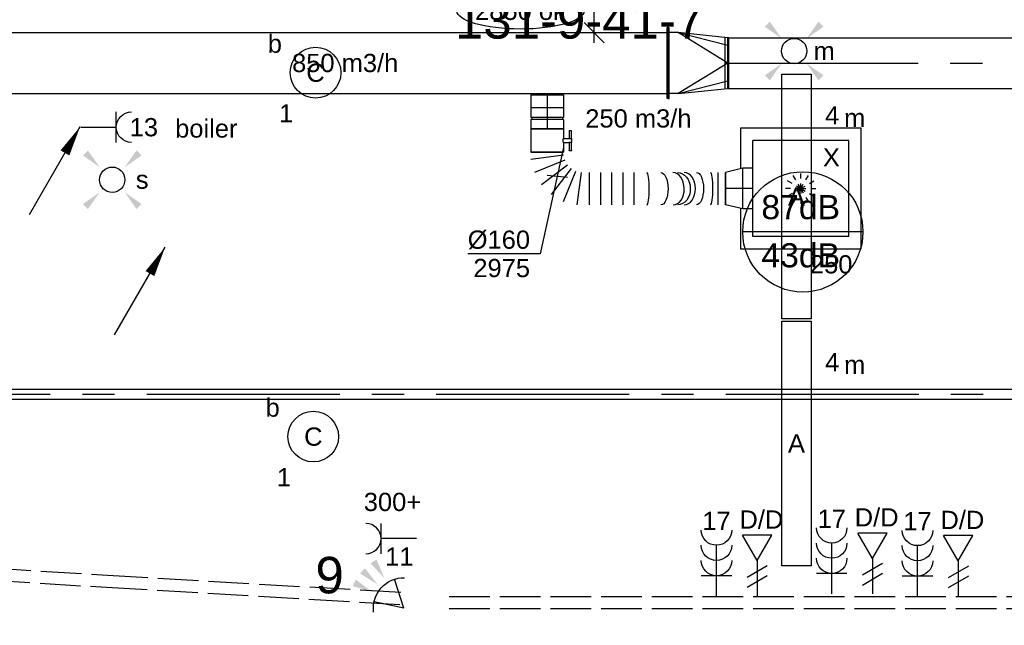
# Model space of a CAD drawing. Extents: x -138812 to 250702, y -18987 to 104055.
# Tile 52 of 193: x 73467 to 78326, y 11847 to 14835. Entities that reach past the tile are written whole.
import ezdxf
from ezdxf.enums import TextEntityAlignment as Align

# ---------------------------------------------------------------- set-up
doc = ezdxf.new("R2010")
doc.units = 0
doc.header["$LTSCALE"] = 50
for name, pattern in [('CENTER2', [28.575000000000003, 19.05, -3.175, 3.175, -3.175]), ('E_GOOT3', [5, 4, -1]), ('STREEPJES', [0.1, 0.05, -0.05])]:
    doc.linetypes.add(name, pattern=pattern)
doc.layers.get('0').update_dxf_attribs({"linetype": 'CONTINUOUS'})
for name, color, linetype in [('brandmelddecibels', 3, 'CONTINUOUS'), ('brandmeldserienummers', 1, 'CONTINUOUS'), ('EL6131--_WG', 2, 'CONTINUOUS'), ('EL6222--', 3, 'CONTINUOUS'), ('EL6311--', 3, 'CONTINUOUS'), ('EL6441--', 3, 'CONTINUOUS'), ('EL6521--', 3, 'CONTINUOUS'), ('WL524---_D', 153, 'CONTINUOUS'), ('WL524---_HARTLIJN', 8, 'CONTINUOUS'), ('WL570---_TOEVOER', 3, 'CONTINUOUS'), ('WL570---_TOEVOER_HL', 8, 'CONTINUOUS'), ('WL570---_TOEVOER_RST', 2, 'CONTINUOUS'), ('WL570---_TOEVOER_RST_HL', 1, 'CONTINUOUS'), ('WM570---_TOEVOER', 1, 'CONTINUOUS'), ('WM570---_TOEVOER_PR', 1, 'CONTINUOUS'), ('WM570---_TOEVOER_RST_PR', 1, 'CONTINUOUS')]:
    doc.layers.add(name, color=color, linetype=linetype)
doc.styles.add('BURO-018', font='ARIAL.TTF', dxfattribs={"height": 90})

# ---------------------------------------------------------------- blocks, each defined once
blk = doc.blocks.new('E001611207146')
at = {"color": 0}
for p, q in [((-12.07, -1.46), (-12.07, 1.46)), ((-12.07, 1.46), (12.07, 1.46)), ((12.07, 1.46), (12.07, -1.46)), ((12.07, -1.46), (-12.07, -1.46))]:
    blk.add_line(p, q, dxfattribs=at)
at = {"color": 0, "linetype": 'Continuous', "style": 'BURO-018'}
for tag, p in [('E_GKAST', (0, 8)), ('E_GROEP', (0, 5)), ('E_SGROEP', (4.5, 5)), ('E_ARMCODE', (0, 0)), ('E_SLET', (4.5, -3))]:
    blk.add_attdef(tag, text='', height=1.8, dxfattribs=at).set_placement(p, align=Align.MIDDLE)
blk = doc.blocks.new('E00411')
at = {"color": 0, "linetype": 'Continuous'}
blk.add_circle((0, 0), 1.25, dxfattribs=at)
for points in [[(-2.891705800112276, 2.395768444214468), (-2.395768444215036, 2.891705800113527), (-1.237436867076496, 1.237436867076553)], [(2.395768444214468, 2.891705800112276), (2.891705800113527, 2.395768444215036), (1.237436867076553, 1.237436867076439)], [(-2.395768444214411, -2.891705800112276), (-2.89170580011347, -2.395768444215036), (-1.237436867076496, -1.237436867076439)], [(2.89170580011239, -2.395768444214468), (2.395768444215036, -2.891705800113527), (1.237436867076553, -1.237436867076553)]]:
    blk.add_solid(points, dxfattribs=at)
at = {"color": 0, "linetype": 'Continuous', "style": 'BURO-018'}
for tag, height, p in [('E_SLET1', 1.8, (-2.842e-13, 4.641705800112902)), ('E_GROEP', 1.799999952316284, (0, 0)), ('E_GKAST', 1.799999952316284, (0, 0))]:
    blk.add_attdef(tag, text='', height=height, dxfattribs=at).set_placement(p, align=Align.MIDDLE)
at = {"color": 0, "linetype": 'Continuous', "style": 'BURO-018', "flags": 1}
for tag in ['E_MATCODE', 'E_SGROEP']:
    blk.add_attdef(tag, text='', height=1.799999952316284, dxfattribs=at).set_placement((0, 0), align=Align.MIDDLE)
blk = doc.blocks.new('111304B')
at = {"color": 0, "linetype": 'Continuous'}
for p, q in [((0, 1), (0, 6)), ((-1.5, 3), (1.5, 3))]:
    blk.add_line(p, q, dxfattribs=at)
for centre in [(0, 7.5), (0, 6), (0, 4.5)]:
    blk.add_arc(centre, 1.5, 180, 0, dxfattribs=at)
at = {"color": 0, "linetype": 'Continuous', "style": 'BURO-018'}
for tag, p in [('E_GKAST', (0, 13)), ('E_GROEP', (0, 10)), ('E_SGROEP', (4.5, 10))]:
    blk.add_attdef(tag, text='', height=1.8, dxfattribs=at).set_placement(p, align=Align.MIDDLE)
at = {"color": 0, "linetype": 'Continuous', "style": 'BURO-018', "flags": 1}
for tag, height, p in [('E_VERMCODE', 1.8, (13, 10)), ('E_MATCODE', 1.799999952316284, (0, 0))]:
    blk.add_attdef(tag, text='', height=height, dxfattribs=at).set_placement(p, align=Align.MIDDLE)
blk = doc.blocks.new('E00153')
at = {"color": 0, "linetype": 'Continuous'}
for p, q in [((-1.443375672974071, 7), (1.443375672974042, 7)), ((0, 4.5), (-1.443375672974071, 7)), ((0, 4.5), (1.443375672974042, 7)), ((-1, 4), (1, 2.845299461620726)), ((0, 4.5), (0, 1)), ((-1, 3), (1, 1.845299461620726))]:
    blk.add_line(p, q, dxfattribs=at)
at = {"color": 7, "style": 'BURO-018'}
for tag, p in [('E_COMMENT1', (-6, 12)), ('E_COMMENT2', (6, 12)), ('E_DCOM1', (-6, 9)), ('E_DCOM2', (6, 9))]:
    blk.add_attdef(tag, text='', height=1.8, dxfattribs=at).set_placement(p, align=Align.MIDDLE)
at = {"color": 0, "style": 'BURO-018'}
blk.add_attdef('E_TEXT1', text='', height=1.8, dxfattribs=at).set_placement((2.5, 6), align=Align.MIDDLE)
at = {"color": 0, "linetype": 'Continuous', "style": 'BURO-018', "flags": 1}
blk.add_attdef('E_MATCODE', text='', height=1.799999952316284, dxfattribs=at).set_placement((0, 0), align=Align.MIDDLE)
blk = doc.blocks.new('111304')
at = {"color": 0, "linetype": 'Continuous'}
for p, q in [((-1.5, 4.5), (1.5, 4.5)), ((0, 1), (0, 4.5))]:
    blk.add_line(p, q, dxfattribs=at)
blk.add_arc((0, 6), 1.5, 180, 0, dxfattribs=at)
at = {"color": 0, "linetype": 'Continuous', "style": 'BURO-018'}
for tag, p in [('E_GKAST', (0, 11.5)), ('E_GROEP', (0, 8.5)), ('E_SGROEP', (4.5, 8.5))]:
    blk.add_attdef(tag, text='', height=1.8, dxfattribs=at).set_placement(p, align=Align.MIDDLE)
at = {"color": 0, "linetype": 'Continuous', "style": 'BURO-018', "flags": 1}
for tag, height, p in [('E_VERMCODE', 1.8, (13, 8.5)), ('E_MATCODE', 1.799999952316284, (0, 0))]:
    blk.add_attdef(tag, text='', height=height, dxfattribs=at).set_placement(p, align=Align.MIDDLE)
blk = doc.blocks.new('E00106')
at = {"color": 0, "linetype": 'Continuous'}
blk.add_line((-5, -8.66025403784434), (0, 2.842170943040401e-14), dxfattribs=at)
blk.add_lwpolyline([(0, 0, 0, 1, 0), (-1.5, -2.598076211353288, 1, 1, 0)], format="xyseb", dxfattribs=at)
blk = doc.blocks.new('1115B3A')
at = {"color": 0, "linetype": 'Continuous'}
blk.add_circle((0, 0), 2.5, dxfattribs=at)
at = {"color": 0, "linetype": 'Continuous', "style": 'BURO-018'}
for tag, p in [('E_GKAST', (0, 8)), ('E_GROEP', (0, 5)), ('E_SGROEP', (4.5, 5)), ('E_ARMCODE', (0, 0)), ('E_SLET', (4.5, -1))]:
    blk.add_attdef(tag, text='', height=1.8, dxfattribs=at).set_placement(p, align=Align.MIDDLE)
blk = doc.blocks.new('E00058')
at = {"color": 0, "linetype": 'Continuous'}
for q in [(-1.5, 3.598076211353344), (1.5, 3.598076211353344)]:
    blk.add_line((0, 1), q, dxfattribs=at)
blk.add_arc((0, 1), 3, 40.52877936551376, 139.4712206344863, dxfattribs=at)
for points in [[(-1.759339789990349, 6.21101943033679), (-1.081876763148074, 6.392545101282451), (-0.9058666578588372, 4.380740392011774)], [(-0.3506806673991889, 6.48880889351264), (0.3506806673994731, 6.488808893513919), (0, 4.500000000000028)], [(1.081876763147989, 6.392545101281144), (1.759339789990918, 6.211019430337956), (0.9058666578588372, 4.380740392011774)]]:
    blk.add_solid(points, dxfattribs=at)
at = {"color": 0, "linetype": 'Continuous', "style": 'BURO-018'}
blk.add_attdef('E_TEXT1', text='', height=1.8, dxfattribs=at).set_placement((0, 9), align=Align.MIDDLE)
at = {"color": 0, "linetype": 'Continuous', "style": 'BURO-018', "flags": 1}
blk.add_attdef('E_MATCODE', text='', height=1.799999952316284, dxfattribs=at).set_placement((0, 0), align=Align.MIDDLE)
blk = doc.blocks.new('*U128')
at = {"color": 0, "ltscale": 10}
for p, q in [((-5, 175, -2975), (0, 175, -2975)), ((-5, -175, -2975), (-5, 175, -2975)), ((0, -175, -2975), (0, 175, -2975)), ((45, 150, -2975), (0, 150, -2975)), ((290, 5.456968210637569e-12, -2975), (45, 150.0000000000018, -2975)), ((45, 150.0000000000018, -2975), (290, 88.38834764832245, -2975)), ((290, 125.0000000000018, -2975), (45, 150.0000000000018, -2975)), ((295, 125, -2975), (290, 125, -2975)), ((290, -125, -2975), (290, 125, -2975)), ((295, -125, -2975), (295, 125, -2975)), ((290, 5.456968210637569e-12, -2975), (45, -149.9999999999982, -2975)), ((45, -149.9999999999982, -2975), (290, -88.38834764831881, -2975)), ((45, -149.9999999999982, -2975), (290, -125.0000000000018, -2975)), ((295, -125, -2975), (290, -125, -2975)), ((-5, -175, -2975), (0, -175, -2975)), ((45, -150, -2975), (0, -150, -2975))]:
    blk.add_line(p, q, dxfattribs=at)
at = {"layer": 'WM570---_TOEVOER_PR', "color": 1, "style": 'BURO-018'}
blk.add_attdef('POSNR', text='', height=90, dxfattribs=at).set_placement((0, 0), align=Align.MIDDLE)
blk = doc.blocks.new('*U129')
at = {"color": 0, "ltscale": 10}
for p, q in [((0, 175, -2975), (5, 175, -2975)), ((0, -175, -2975), (0, 175, -2975)), ((5, -175, -2975), (5, 175, -2975)), ((5, 150, -2975), (5202.551405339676, 150, -2975)), ((5207.551405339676, 175, -2975), (5202.551405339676, 175, -2975)), ((5202.551405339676, -175, -2975), (5202.551405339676, 175, -2975)), ((5207.551405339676, -175, -2975), (5207.551405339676, 175, -2975)), ((0, -175, -2975), (5, -175, -2975)), ((5, -150, -2975), (5202.551405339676, -150, -2975)), ((5207.551405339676, -175, -2975), (5202.551405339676, -175, -2975))]:
    blk.add_line(p, q, dxfattribs=at)
at = {"layer": 'WM570---_TOEVOER_PR', "color": 1, "style": 'BURO-018'}
blk.add_attdef('POSNR', text='', height=90, dxfattribs=at).set_placement((0, 0), align=Align.MIDDLE)
blk = doc.blocks.new('*U130')
at = {"layer": 'WM570---_TOEVOER', "color": 0, "ltscale": 10}
for p, q in [((0, 107.6252275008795), (-50, 107.6252275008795)), ((0, -50), (0, 107.6252275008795)), ((50.03263564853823, -50), (-50.03263564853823, 50))]:
    blk.add_line(p, q, dxfattribs=at)
blk.add_ellipse((-363.7107776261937, 107.6252275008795), major_axis=(-313.7107776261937, 0), ratio=0.2868884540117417, dxfattribs=at)
at = {"layer": 'WM570---_TOEVOER', "color": 0, "style": 'BURO-018'}
blk.add_text('2850 ok', height=90, dxfattribs=at).set_placement((-587.4215552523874, 62.62522750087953))
blk = doc.blocks.new('*U300')
at = {"color": 0, "ltscale": 10}
for p, q in [((0, -125, -2975), (0, 125, -2975)), ((13.7953415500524, 125, -2975), (2227.954316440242, 125, -2975)), ((2227.954316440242, 125, -2975), (2227.954316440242, -125, -2975)), ((13.7953415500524, -125, -2975), (2227.954316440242, -125, -2975))]:
    blk.add_line(p, q, dxfattribs=at)
at = {"layer": 'WL570---_TOEVOER_HL', "linetype": 'CENTER2'}
blk.add_line((0, 0, -2975), (2227.954316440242, 0, -2975), dxfattribs=at)
at = {"layer": 'WM570---_TOEVOER_PR', "color": 1, "style": 'BURO-018'}
blk.add_attdef('POSNR', text='', height=90, dxfattribs=at).set_placement((0, 0), align=Align.MIDDLE)
blk = doc.blocks.new('*U304')
at = {"color": 0, "ltscale": 10}
for p, q in [((99.62136153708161, 880.3487721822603, -2975.000000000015), (259.6213615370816, 880.3487721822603, -2975.000000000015)), ((99.62136153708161, 842.1866226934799, -2975.000000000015), (259.6213615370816, 842.1866226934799, -2975.000000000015)), ((100.6176342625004, 428.1066827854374, -2975.000000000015), (260.6176342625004, 428.1066827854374, -2975.000000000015)), ((100.6176342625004, 373.1091164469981, -2975.000000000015), (260.6176342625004, 373.1091164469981, -2975.000000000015)), ((100.6176342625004, 318.1115501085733, -2975.000000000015), (260.6176342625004, 318.1115501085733, -2975.000000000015)), ((100.6176342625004, 263.1139837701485, -2975.000000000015), (260.6176342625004, 263.1139837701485, -2975.000000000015)), ((100.6176342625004, 208.1164174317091, -2975.000000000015), (260.6176342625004, 208.1164174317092, -2975.000000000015)), ((100.6176342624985, 167.3710714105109, -2975.000000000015), (260.6176342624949, 146.3066717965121, -2975.000000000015)), ((160.0229822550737, -27.92837645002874, -2975.000000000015), (61.78067707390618, 100.1034883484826, -2975.000000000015)), ((80.51414591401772, 118.8369571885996, -2975.000000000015), (208.5460107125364, 20.59465200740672, -2975.000000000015)), ((242.8569731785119, 80.02298225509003, -2975.000000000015), (93.76070876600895, 141.7806770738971, -2975.000000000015)), ((0, -80, -2975.000000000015), (-2.572996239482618e-14, 80, -2975.000000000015)), ((34.31096246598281, -80, -2975.000000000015), (13.24656285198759, 80, -2975.000000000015)), ((38.83695718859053, 86.85692549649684, -2975.000000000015), (100.5946520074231, -62.23933891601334, -2975.000000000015))]:
    blk.add_line(p, q, dxfattribs=at)
for centre, major_axis, ratio, start_param, end_param in [((179.6213615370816, 805.857115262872, -2975.000000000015), (-79.99999942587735, -0.06332031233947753), 0.1513708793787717, 3.141472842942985, 6.283065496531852), ((179.9411178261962, 676.5233887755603, -2975.000000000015), (-79.99905392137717, -0.3983503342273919), 0.6902536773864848, 3.14057303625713, 6.282165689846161), ((180.2978779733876, 621.2686998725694, -2975.000000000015), (79.99905392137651, 0.3983503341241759), 0.6902536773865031, 0.001019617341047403, 3.142612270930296), ((180.6176342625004, 491.9349733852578, -2975.000000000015), (79.99999942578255, 0.0633203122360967), 0.1513708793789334, 0.0001198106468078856, 3.141712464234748)]:
    blk.add_ellipse(centre, major_axis=major_axis, ratio=ratio, start_param=start_param, end_param=end_param, dxfattribs=at)
at = {"color": 0, "ltscale": 10, "extrusion": (0, 0, -1)}
for centre, major_axis, ratio, start_param, end_param in [((179.7312283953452, 736.4532954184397, -2975.000000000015), (79.99977108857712, 0.2034095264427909), 0.4405494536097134, 3.141169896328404, 6.282762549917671), ((180.1523252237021, 643.8117780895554, -2975.000000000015), (-79.9983325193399, -0.516521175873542), 0.7841827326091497, 0, 3.141592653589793), ((180.5077674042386, 561.33879322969, -2975.000000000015), (-79.99977108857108, -0.2034095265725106), 0.4405494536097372, 0.0004227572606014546, 3.142015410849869)]:
    blk.add_ellipse(centre, major_axis=major_axis, ratio=ratio, start_param=start_param, end_param=end_param, dxfattribs=at)
at = {"layer": 'WM570---_TOEVOER_PR', "color": 1, "style": 'BURO-018'}
blk.add_attdef('POSNR', text='', height=90, dxfattribs=at).set_placement((0, 0), align=Align.MIDDLE)
blk = doc.blocks.new('*U305')
at = {"layer": 'WM570---_TOEVOER', "color": 0, "ltscale": 10}
for p, q in [((31.43146513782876, 142.7801142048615), (-84.0229962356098, -381.6816348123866)), ((50, -5.438365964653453), (-50, 5.438365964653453)), ((-84.0229962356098, -381.6816348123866), (-441.5946197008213, -381.6816348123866))]:
    blk.add_line(p, q, dxfattribs=at)
at = {"layer": 'WM570---_TOEVOER', "color": 0, "style": 'BURO-018'}
for s, p in [('%%c160', (-441.5946197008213, -356.6816348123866)), ('2975', (-413.7228598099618, -496.6816348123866))]:
    blk.add_text(s, height=90, dxfattribs=at).set_placement(p)
blk = doc.blocks.new('*U306')
at = {"color": 2, "ltscale": 10}
for p, q in [((-9.54166666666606, 120.0000000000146, -2975.000000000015), (-50.24662103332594, 120.0000000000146, -2975.000000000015)), ((-50.24662103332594, 109.333333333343, -2975.000000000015), (-50.24662103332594, 120.0000000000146, -2975.000000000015)), ((-50.24662103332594, 109.333333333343, -2975.000000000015), (-9.54166666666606, 109.333333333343, -2975.000000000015)), ((-9.54166666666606, 80, -2975.000000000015), (-9.541666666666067, 120, -2975.000000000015)), ((-9.54166666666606, 120, -2975.000000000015), (7.515583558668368, 120, -2975.000000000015)), ((7.515583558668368, 109.333333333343, -2975.000000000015), (7.515583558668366, 120, -2975.000000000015)), ((48.91328769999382, 120.0000000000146, -2975.000000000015), (7.515583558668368, 120.0000000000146, -2975.000000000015)), ((7.515583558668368, 109.333333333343, -2975.000000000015), (48.91328769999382, 109.333333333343, -2975.000000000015)), ((9.54166666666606, 80, -2975.000000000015), (9.541666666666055, 109.333333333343, -2975.000000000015)), ((48.91328769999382, 120.0000000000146, -2975.000000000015), (50.24662103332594, 120, -2975.000000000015)), ((48.91328769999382, 109.333333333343, -2975.000000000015), (48.91328769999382, 120.0000000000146, -2975.000000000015)), ((50.24662103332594, 109.333333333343, -2975.000000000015), (48.91328769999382, 109.333333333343, -2975.000000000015)), ((50.24662103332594, 120, -2975.000000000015), (50.24662103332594, 109.333333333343, -2975.000000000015)), ((-57.25, 80, -2975.000000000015), (-9.54166666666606, 80.00000000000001, -2975.000000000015)), ((-57.25, -80, -2975.000000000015), (-57.25000000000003, 80, -2975.000000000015)), ((9.54166666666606, 80, -2975.000000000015), (57.25, 80.00000000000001, -2975.000000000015)), ((57.25, 80, -2975.000000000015), (57.25000000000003, -80, -2975.000000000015)), ((-57.25, -80, -2975.000000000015), (57.25, -79.99999999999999, -2975.000000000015))]:
    blk.add_line(p, q, dxfattribs=at)
blk.add_spline([(9.492711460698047, 79.99417583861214, -2975.000000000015), (9.34634818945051, 79.97693931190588, -2975.000000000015), (9.104078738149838, 79.94898902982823, -2975.000000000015), (8.768389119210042, 79.91145878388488, -2975.000000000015), (8.34272396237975, 79.86587281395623, -2975.000000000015), (7.831451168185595, 79.8140853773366, -2975.000000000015), (7.239817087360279, 79.75820677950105, -2975.000000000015), (6.573892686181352, 79.7005185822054, -2975.000000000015), (5.840511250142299, 79.64338119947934, -2975.000000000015), (5.047198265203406, 79.5891374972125, -2975.000000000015), (4.202094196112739, 79.54001629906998, -2975.000000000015), (3.313870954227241, 79.4980398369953, -2975.000000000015), (2.391642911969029, 79.46493914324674, -2975.000000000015), (1.444873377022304, 79.44208114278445, -2975.000000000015), (0.4832774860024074, 79.43041076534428, -2975.000000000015), (-0.4832774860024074, 79.43041076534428, -2975.000000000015), (-1.444873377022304, 79.44208114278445, -2975.000000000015), (-2.391642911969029, 79.46493914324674, -2975.000000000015), (-3.313870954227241, 79.4980398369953, -2975.000000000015), (-4.202094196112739, 79.54001629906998, -2975.000000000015), (-5.047198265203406, 79.5891374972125, -2975.000000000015), (-5.840511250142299, 79.64338119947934, -2975.000000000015), (-6.573892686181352, 79.7005185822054, -2975.000000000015), (-7.239817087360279, 79.75820677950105, -2975.000000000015), (-7.831451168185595, 79.8140853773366, -2975.000000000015), (-8.34272396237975, 79.86587281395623, -2975.000000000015), (-8.768389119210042, 79.91145878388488, -2975.000000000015), (-9.104078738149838, 79.94898902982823, -2975.000000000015), (-9.34634818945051, 79.97693931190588, -2975.000000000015), (-9.492711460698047, 79.99417583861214, -2975.000000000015), (-9.54166666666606, 80, -2975.000000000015)], degree=3, dxfattribs=at)
at = {"layer": 'WL570---_TOEVOER', "color": 1, "style": 'BURO-018'}
blk.add_attdef('I', text='', height=90, dxfattribs=at).set_placement((0, 0), align=Align.MIDDLE)
at = {"layer": 'WM570---_TOEVOER_PR', "color": 1, "style": 'BURO-018'}
blk.add_attdef('POSNR', text='', height=90, dxfattribs=at).set_placement((0, 0), align=Align.MIDDLE)
blk = doc.blocks.new('*U307')
at = {"color": 0, "ltscale": 10}
for p, q in [((-49.5, 100, -2780), (0, 100, -2780)), ((0, 100, -2780), (85.19999999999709, 79.99999999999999, -2780)), ((0, 100, -2780), (-2.449293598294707e-14, -100, -2780)), ((0, 100, -2780), (-2.449293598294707e-14, -100, -2780)), ((0, 100, -2780), (-2.449293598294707e-14, -100, -2780)), ((85.19999999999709, 80, -2780), (85.19999999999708, -80, -2780)), ((85.19999999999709, 80, -2780), (85.19999999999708, -80, -2780)), ((0, -100, -2780), (85.19999999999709, -80.00000000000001, -2780)), ((-49.5, -100, -2780), (0, -100, -2780))]:
    blk.add_line(p, q, dxfattribs=at)
at = {"layer": 'WL570---_TOEVOER_RST_HL', "linetype": 'CENTER2'}
for p, q in [((-49.5, 0, -2780), (0, -6.062001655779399e-15, -2780)), ((0, 0, -2780), (85.19999999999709, -1.043399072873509e-14, -2780))]:
    blk.add_line(p, q, dxfattribs=at)
blk.add_circle((85.19999999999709, 0, -2780), 0.075, dxfattribs=at)
at = {"layer": 'WM570---_TOEVOER_RST_PR', "color": 1, "style": 'BURO-018'}
blk.add_attdef('POSNR', text='', height=90, dxfattribs=at).set_placement((0, 0), align=Align.MIDDLE)
blk = doc.blocks.new('*U308')
at = {"color": 0, "ltscale": 10}
for p, q in [((-51.70000000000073, 80, -2975), (-5, 80.00000000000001, -2975)), ((-51.70000000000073, 80, -2975), (-51.7000000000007, -80, -2975)), ((-5, 80, -2975), (-4.999999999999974, -80, -2975)), ((-5, 76, -2975), (5, 76, -2975)), ((5, 80, -2975), (51.70000000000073, 80.00000000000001, -2975)), ((5, 80, -2975), (5.000000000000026, -80, -2975)), ((51.70000000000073, 80, -2975), (51.70000000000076, -80, -2975)), ((-51.70000000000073, -80, -2975), (-5, -79.99999999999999, -2975)), ((-5, -76, -2975), (5, -76, -2975)), ((5, -80, -2975), (51.70000000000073, -79.99999999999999, -2975))]:
    blk.add_line(p, q, dxfattribs=at)
at = {"layer": 'WL570---_TOEVOER_HL', "linetype": 'CENTER2'}
blk.add_line((-51.70000000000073, 0, -2975), (51.70000000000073, 1.662798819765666e-14, -2975), dxfattribs=at)
at = {"layer": 'WM570---_TOEVOER_PR', "color": 1, "style": 'BURO-018'}
blk.add_attdef('POSNR', text='', height=90, dxfattribs=at).set_placement((0, 0), align=Align.MIDDLE)
blk = doc.blocks.new('*U309')
at = {"color": 0, "ltscale": 10}
for p, q in [((0, 80, -2975), (64.10000000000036, 80.00000000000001, -2975)), ((0, -80, -2975), (-2.572996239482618e-14, 80, -2975)), ((64.10000000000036, 80, -2975), (64.10000000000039, -80, -2975)), ((0, -80, -2975), (64.10000000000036, -79.99999999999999, -2975))]:
    blk.add_line(p, q, dxfattribs=at)
at = {"layer": 'WL570---_TOEVOER_HL', "linetype": 'CENTER2'}
blk.add_line((0, 0, -2975), (64.10000000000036, 1.03080661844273e-14, -2975), dxfattribs=at)
at = {"layer": 'WM570---_TOEVOER_PR', "color": 1, "style": 'BURO-018'}
blk.add_attdef('POSNR', text='', height=90, dxfattribs=at).set_placement((0, 0), align=Align.MIDDLE)
blk = doc.blocks.new('*U379')
at = {"color": 0, "ltscale": 10}
for p, q in [((297.5, 297.5, -2757.5), (-297.5, 297.5, -2757.5)), ((-297.5, 297.5, -2757.5), (-297.5, 97.30046948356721, -2757.5)), ((297.5, -297.5, -2757.5), (297.5, 297.5, -2757.5)), ((236.5, 236.5, -2757.5), (-236.5, 236.5, -2757.5)), ((-236.5, -236.5, -2757.5), (-236.5, 236.5, -2757.5)), ((236.5, -236.5, -2757.5), (236.5, 236.5, -2757.5)), ((-297.5, -97.30046948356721, -2757.5), (-297.5, -297.5, -2757.5)), ((236.5, -236.5, -2757.5), (-236.5, -236.5, -2757.5)), ((-297.5, -297.5, -2757.5), (297.5, -297.5, -2757.5))]:
    blk.add_line(p, q, dxfattribs=at)
at = {"color": 8, "linetype": 'STREEPJES', "ltscale": 10}
for q in [(0, 100, -2757.5), (-86.60254037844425, 50, -2757.5), (-50, 86.60254037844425, -2757.5), (50, 86.60254037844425, -2757.5), (86.60254037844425, 50, -2757.5), (-100, 0, -2757.5), (-86.60254037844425, -50, -2757.5), (-50, -86.60254037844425, -2757.5), (0, -100, -2757.5), (50, -86.60254037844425, -2757.5), (86.60254037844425, -50, -2757.5), (100, 0, -2757.5)]:
    blk.add_line((0, 0, -2757.5), q, dxfattribs=at)
at = {"layer": 'WL570---_TOEVOER_RST_HL', "linetype": 'CENTER2'}
blk.add_circle((0, 0, -2757.5), 0.075, dxfattribs=at)
at = {"layer": 'WL570---_TOEVOER_RST', "color": 1, "style": 'BURO-018'}
for tag in ['MC', 'Q']:
    blk.add_attdef(tag, text='', height=90, dxfattribs=at).set_placement((0, 0), align=Align.MIDDLE)
at = {"layer": 'WM570---_TOEVOER_RST_PR', "color": 1, "style": 'BURO-018'}
blk.add_attdef('POSNR', text='', height=90, dxfattribs=at).set_placement((0, 0), align=Align.MIDDLE)
blk = doc.blocks.new('*U2131')
at = {"color": 0, "ltscale": 10}
for p, q in [((0, 25, -2750), (11962.82548894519, 25, -2750)), ((0, -25, -2750), (11962.82548894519, -25, -2750))]:
    blk.add_line(p, q, dxfattribs=at)
at = {"layer": 'WL524---_HARTLIJN', "linetype": 'CENTER2'}
blk.add_line((0, 0, -2750), (11993.82548894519, 0, -2750), dxfattribs=at)
at = {"layer": 'WL524---_D', "color": 1, "style": 'BURO-018'}
blk.add_attdef('POSNR', text='', height=90, dxfattribs=at).set_placement((0, 0), align=Align.MIDDLE)

msp = doc.modelspace()

# ---------------------------------------------------------------- linework, layer by layer
at = {"layer": 'brandmelddecibels'}
msp.add_line((77628.29772662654, 13788.03367301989), (77034.8926518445, 13788.03367301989), dxfattribs=at)
msp.add_circle((77331.59518923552, 13788.03367301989), 296.7025373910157, dxfattribs=at)
at = {"layer": 'EL6131--_WG', "linetype": 'E_GOOT3'}
for p, q in [((72574.07205956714, 12177.61703269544, 3000), (73899.9468651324, 12094.8051572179, 3000)), ((72569.76232737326, 12117.7692939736, 3000), (73896.33018881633, 12034.91413140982, 3000)), ((73899.9468651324, 12094.8051572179, 3000), (75381.42941514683, 12008.40886132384, 3000)), ((73896.33018881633, 12034.91413140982, 3000), (75377.93630255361, 11948.51062959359, 3000)), ((75586.47076463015, 11989.67340714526, 3000), (78455.3789957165, 11989.67340714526, 3000)), ((75586.47076463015, 11929.67340714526, 3000), (78456.48884360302, 11929.67340714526, 3000))]:
    msp.add_line(p, q, dxfattribs=at)

# ---------------------------------------------------------------- block references
at = {"layer": 'EL6222--'}
ref = msp.add_blockref('111304', (73719.02878738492, 14304.5797542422), dxfattribs=dict(at, xscale=-50, yscale=50, zscale=50, rotation=270))
ref.add_attrib('E_GROEP', '13', dxfattribs={"layer": '0', "color": 1, "linetype": 'Continuous', "height": 90, "style": 'BURO-018'}).set_placement((74080.00636999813, 14304.5797542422), align=Align.MIDDLE)
ref = msp.add_blockref('111304B', (76905.48223102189, 11942.12912545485), dxfattribs=dict(at, xscale=-50, yscale=50, zscale=50))
ref.add_attrib('E_GROEP', '17', dxfattribs={"layer": '0', "color": 1, "linetype": 'Continuous', "height": 90, "style": 'BURO-018'}).set_placement((76905.48223102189, 12362.31875607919), align=Align.MIDDLE)
ref = msp.add_blockref('111304B', (77474.37813816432, 11952.91866808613), dxfattribs=dict(at, xscale=-50, yscale=50, zscale=50))
ref.add_attrib('E_GROEP', '17', dxfattribs={"layer": '0', "color": 1, "linetype": 'Continuous', "height": 90, "style": 'BURO-018'}).set_placement((77474.37813816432, 12373.10829871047), align=Align.MIDDLE)
ref = msp.add_blockref('111304B', (77897.46270483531, 11940.36024390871), dxfattribs=dict(at, xscale=-50, yscale=50, zscale=50))
ref.add_attrib('E_GROEP', '17', dxfattribs={"layer": '0', "color": 1, "linetype": 'Continuous', "height": 90, "style": 'BURO-018'}).set_placement((77897.46270483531, 12360.54987453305), align=Align.MIDDLE)
ref = msp.add_blockref('111304', (75475.28230800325, 12274.94179605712), dxfattribs=dict(at, xscale=50, yscale=50, zscale=50, rotation=90))
ref.add_attrib('E_GROEP', '11', dxfattribs={"layer": '0', "color": 1, "linetype": 'Continuous', "height": 90, "style": 'BURO-018'}).set_placement((75340.40162378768, 12186.43942096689), align=Align.MIDDLE)
at = {"layer": 'EL6311--'}
ref = msp.add_blockref('E00411', (77288.8873438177, 14680.26380573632), dxfattribs=dict(at, xscale=50, yscale=50, zscale=50))
ref.add_attrib('E_SLET1', 'm', dxfattribs={"layer": '0', "color": 1, "linetype": 'Continuous', "height": 90, "style": 'BURO-018'}).set_placement((77436.74570935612, 14680.26380573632), align=Align.MIDDLE)
ref = msp.add_blockref('1115B3A', (74927.07174440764, 14573.51580156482), dxfattribs=dict(at, xscale=49.99999999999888, yscale=49.99999999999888, zscale=50, rotation=189.1701748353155))
ref.add_attrib('E_ARMCODE', 'C', dxfattribs={"layer": '0', "color": 1, "linetype": 'Continuous', "height": 90, "style": 'BURO-018'}).set_placement((74927.07174440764, 14573.51580156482), align=Align.MIDDLE)
ref.add_attrib('E_SLET', 'b', dxfattribs={"layer": '0', "color": 1, "linetype": 'Continuous', "height": 90, "style": 'BURO-018'}).set_placement((74726.41907681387, 14718.38990893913), align=Align.MIDDLE)
ref.add_attrib('E_GROEP', '1', dxfattribs={"layer": '0', "color": 1, "linetype": 'Continuous', "height": 90, "style": 'BURO-018'}).set_placement((74782.19763703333, 14372.86313397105), align=Align.MIDDLE)
ref = msp.add_blockref('E001611207146', (77300.26623155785, 13962.66103207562), dxfattribs=dict(at, xscale=50, yscale=50, zscale=50, rotation=270))
ref.add_attrib('E_ARMCODE', 'A', dxfattribs={"layer": '0', "color": 1, "linetype": 'Continuous', "height": 90, "style": 'BURO-018'}).set_placement((77300.26623155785, 13962.66103207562), align=Align.MIDDLE)
ref.add_attrib('E_SLET', 'm', dxfattribs={"layer": '0', "color": 1, "linetype": 'Continuous', "height": 90, "style": 'BURO-018'}).set_placement((77587.51532561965, 14350.65234796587), align=Align.MIDDLE)
ref.add_attrib('E_GROEP', '4', dxfattribs={"layer": '0', "color": 1, "linetype": 'Continuous', "height": 90, "style": 'BURO-018'}).set_placement((77476.38999269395, 14362.86252039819), align=Align.MIDDLE)
ref = msp.add_blockref('E00411', (73923.84454436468, 14045.31966053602), dxfattribs=dict(at, xscale=50, yscale=50, zscale=50))
ref.add_attrib('E_SLET1', 's', dxfattribs={"layer": '0', "color": 1, "linetype": 'Continuous', "height": 90, "style": 'BURO-018'}).set_placement((74071.7029099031, 14045.31966053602), align=Align.MIDDLE)
ref = msp.add_blockref('E001611207146', (77300.26623155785, 12744.78271422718), dxfattribs=dict(at, xscale=50, yscale=50, zscale=50, rotation=270))
ref.add_attrib('E_ARMCODE', 'A', dxfattribs={"layer": '0', "color": 1, "linetype": 'Continuous', "height": 90, "style": 'BURO-018'}).set_placement((77300.26623155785, 12744.78271422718), align=Align.MIDDLE)
ref.add_attrib('E_SLET', 'm', dxfattribs={"layer": '0', "color": 1, "linetype": 'Continuous', "height": 90, "style": 'BURO-018'}).set_placement((77587.51532561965, 13132.77403011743), align=Align.MIDDLE)
ref.add_attrib('E_GROEP', '4', dxfattribs={"layer": '0', "color": 1, "linetype": 'Continuous', "height": 90, "style": 'BURO-018'}).set_placement((77476.38999269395, 13144.98420254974), align=Align.MIDDLE)
ref = msp.add_blockref('1115B3A', (74916.13464010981, 12778.30715373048), dxfattribs=dict(at, xscale=49.99999999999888, yscale=49.99999999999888, zscale=50, rotation=189.1701748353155))
ref.add_attrib('E_ARMCODE', 'C', dxfattribs={"layer": '0', "color": 1, "linetype": 'Continuous', "height": 90, "style": 'BURO-018'}).set_placement((74916.13464010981, 12778.30715373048), align=Align.MIDDLE)
ref.add_attrib('E_SLET', 'b', dxfattribs={"layer": '0', "color": 1, "linetype": 'Continuous', "height": 90, "style": 'BURO-018'}).set_placement((74715.48197251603, 12923.18126110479), align=Align.MIDDLE)
ref.add_attrib('E_GROEP', '1', dxfattribs={"layer": '0', "color": 1, "linetype": 'Continuous', "height": 90, "style": 'BURO-018'}).set_placement((74771.2605327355, 12577.65448613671), align=Align.MIDDLE)
at = {"layer": 'EL6441--'}
ref = msp.add_blockref('E00153', (77675.34955252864, 11952.31791732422), dxfattribs=dict(at, xscale=-50, yscale=50, zscale=50))
ref.add_attrib('E_TEXT1', 'D/D', dxfattribs={"layer": '0', "color": 1, "height": 90, "style": 'BURO-018'}).set_placement((77695.85800895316, 12381.70419472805), align=Align.MIDDLE)
ref = msp.add_blockref('E00153', (77106.45364538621, 11941.52837469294), dxfattribs=dict(at, xscale=-50, yscale=50, zscale=50))
ref.add_attrib('E_TEXT1', 'D/D', dxfattribs={"layer": '0', "color": 1, "height": 90, "style": 'BURO-018'}).set_placement((77126.96210181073, 12370.91465209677), align=Align.MIDDLE)
ref = msp.add_blockref('E00153', (78098.43411919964, 11939.7594931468), dxfattribs=dict(at, xscale=-50, yscale=50, zscale=50))
ref.add_attrib('E_TEXT1', 'D/D', dxfattribs={"layer": '0', "color": 1, "height": 90, "style": 'BURO-018'}).set_placement((78118.94257562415, 12369.14577055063), align=Align.MIDDLE)
at = {"layer": 'EL6521--', "xscale": -50.00000000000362, "yscale": 50.00000000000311, "zscale": 50, "rotation": 47.91310188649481}
msp.add_blockref('E00058', (75399.65439022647, 11898.55891046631), dxfattribs=at)
at = {"layer": 'WL524---_D'}
msp.add_blockref('*U2131', (69807.73061114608, 12987.13216313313, 2750), dxfattribs=at)
at = {"layer": 'WL570---_TOEVOER'}
for name, p in [('*U129', (71459.41545872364, 14620.91913463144, 2975)), ('*U128', (76671.96686406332, 14620.91913463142, 2975)), ('*U300', (76948.17152251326, 14620.91913463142, 2975))]:
    msp.add_blockref(name, p, dxfattribs=at)
at = {"layer": 'WL570---_TOEVOER', "rotation": 270}
for name, p in [('*U309', (76069.95259526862, 14463.41913463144, 2975)), ('*U308', (76069.95259526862, 14347.61913463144, 2975)), ('*U306', (76069.95259526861, 14238.66913463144, 2975.000000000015)), ('*U304', (76069.95259526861, 14181.41913463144, 2975.000000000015))]:
    msp.add_blockref(name, p, dxfattribs=at)
at = {"layer": 'WL570---_TOEVOER_RST'}
ref = msp.add_blockref('*U379', (77321.50136745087, 14001.79777309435, 2757.5), dxfattribs=at)
ref.add_attrib('Q', '250', dxfattribs={"color": 1, "height": 90, "style": 'BURO-018'}).set_placement((77471.60774793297, 13628.10947650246), align=Align.MIDDLE)
ref.add_attrib('MC', 'X', dxfattribs={"color": 1, "height": 90, "style": 'BURO-018'}).set_placement((77472.57320073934, 14155.66600302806), align=Align.MIDDLE)
at = {"layer": 'WL570---_TOEVOER_RST', "rotation": 180}
msp.add_blockref('*U307', (77035.50136745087, 14001.79777309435, 2780), dxfattribs=at)
at = {"layer": 'WL570---_TOEVOER_RST_HL', "xscale": 50, "yscale": 50, "zscale": 50}
for p in [(73765.58823427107, 14307.31094607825), (74184.96070372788, 13712.47511026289)]:
    msp.add_blockref('E00106', p, dxfattribs=at)
at = {"layer": 'WM570---_TOEVOER'}
for name, p in [('*U130', (76301.94903828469, 14770.91913463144, 2975)), ('*U305', (76119.62373388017, 14061.50239813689, 2975.000000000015))]:
    msp.add_blockref(name, p, dxfattribs=at)

# ---------------------------------------------------------------- texts
at = {"layer": 'brandmelddecibels', "color": 2, "style": 'BURO-018'}
for s, p in [('87dB', (77321.1888713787, 13850.73372321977)), ('43dB', (77321.1888713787, 13613.1036360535))]:
    msp.add_text(s, height=119.07, dxfattribs=at).set_placement(p, align=Align.CENTER)
at = {"layer": 'brandmeldserienummers', "color": 1, "style": 'BURO-018'}
for s, p in [('131-9-41-7', (75615.16510796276, 14741.53115322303)), ('9', (74926.70698691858, 12005.04764644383))]:
    msp.add_text(s, height=180, dxfattribs=at).set_placement(p)
at = {"layer": 'EL6222--', "color": 1, "style": 'BURO-018'}
for s, p in [('boiler', (74234.40243485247, 14253.17805216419)), ('300+', (75165.18296344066, 12411.09477319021))]:
    msp.add_text(s, height=90, dxfattribs=at).set_placement(p)
at = {"layer": 'WM570---_TOEVOER', "style": 'BURO-018'}
for s, p in [('850 m3/h', (74811.30810601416, 14576.33193365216)), ('250 m3/h', (76258.07304984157, 14302.80250997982))]:
    msp.add_text(s, height=90, dxfattribs=at).set_placement(p)

doc.saveas('drawing.dxf')
